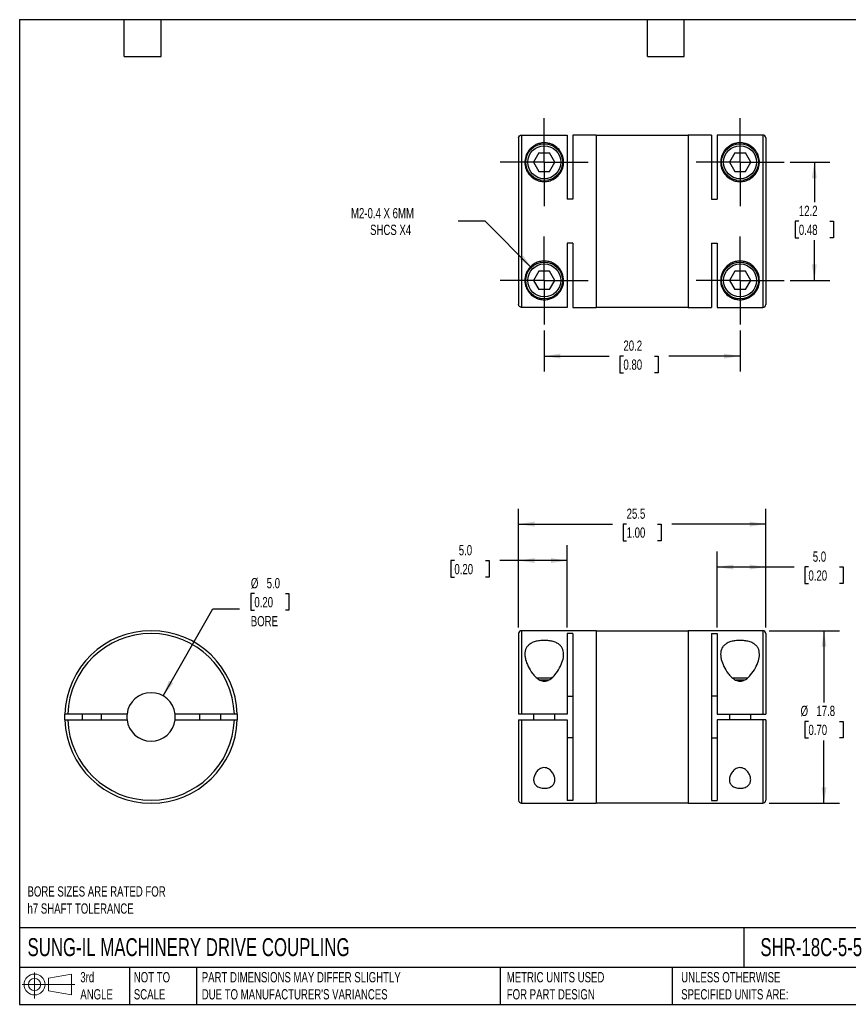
# Model space of a CAD drawing. Header units: millimetres. Extents: x 3 to 137, y 3 to 105.
# Tile 1 of 2: x 3 to 89, y 3 to 105. Entities that reach past the tile are written whole.
import ezdxf

# ---------------------------------------------------------------- set-up
doc = ezdxf.new("R2010")
doc.units = ezdxf.units.MM
doc.header["$LTSCALE"] = 0.5
doc.linetypes.add('SLD-Center', pattern=[19.05, 15.24, -1.27, 1.27, -1.27])
doc.linetypes.add('SLD-Solid', pattern=[0])
doc.layers.add('CENTER', color=40, linetype='SLD-Center')
doc.layers.add('SLD-DEFPOINTS', color=7, linetype='Continuous')
doc.layers.add('DIMENSIONS', color=140, linetype='SLD-Solid', lineweight=25)
doc.layers.add('TEXT', color=140, linetype='SLD-Solid', lineweight=25)
doc.styles.add('SLDTEXTSTYLE0', font='TXT', dxfattribs={"width": 0.7})
doc.dimstyles.new('SLDDIMSTYLE0', dxfattribs={"dimtxt": 1.079004, "dimasz": 1.651, "dimexe": 0, "dimexo": 0.0625, "dimgap": 0.269751, "dimtad": 0, "dimtih": 1, "dimtoh": 1, "dimdec": 1, "dimrnd": 1e-09, "dimzin": 4, "dimdsep": 46, "dimtxsty": 'SLDTEXTSTYLE0', "dimsah": 1, "dimcen": 0.09, "dimadec": 0, "dimazin": 1, "dimtfac": 1, "dimtdec": 1, "dimtofl": 0, "dimtmove": 0, "dimatfit": 3, "dimfxl": 0, "dimfrac": 2, "dimtolj": 1, "dimtzin": 12, "dimarcsym": 0})
doc.dimstyles.new('SLDDIMSTYLE1', dxfattribs={"dimtxt": 1.079004, "dimasz": 1.651, "dimexe": 0, "dimexo": 0.0625, "dimgap": 0.269751, "dimtad": 0, "dimtih": 1, "dimtoh": 1, "dimdec": 1, "dimrnd": 1e-09, "dimzin": 12, "dimdsep": 46, "dimtxsty": 'SLDTEXTSTYLE0', "dimsah": 1, "dimcen": 0.09, "dimadec": 0, "dimazin": 3, "dimtfac": 1, "dimtdec": 1, "dimtofl": 0, "dimtmove": 0, "dimatfit": 3, "dimfxl": 0, "dimfrac": 2, "dimtolj": 1, "dimtzin": 12, "dimarcsym": 0})
doc.dimstyles.new('SLDDIMSTYLE2', dxfattribs={"dimtxt": 1.079004, "dimasz": 1.651, "dimexe": 0, "dimexo": 0.0625, "dimgap": 0.269751, "dimtad": 0, "dimtih": 1, "dimtoh": 1, "dimdec": 1, "dimrnd": 1e-09, "dimzin": 4, "dimdsep": 46, "dimtxsty": 'SLDTEXTSTYLE0', "dimsah": 1, "dimcen": 0, "dimadec": 0, "dimazin": 1, "dimtfac": 1, "dimtdec": 1, "dimtofl": 0, "dimtmove": 0, "dimatfit": 3, "dimfxl": 0, "dimfrac": 2, "dimtolj": 1, "dimtzin": 12, "dimarcsym": 0})
doc.dimstyles.new('SLDDIMSTYLE3', dxfattribs={"dimtxt": 1.079004, "dimasz": 1.651, "dimexe": 0, "dimexo": 0.0625, "dimgap": 0.269751, "dimtad": 0, "dimtih": 1, "dimtoh": 1, "dimdec": 1, "dimrnd": 1e-09, "dimzin": 12, "dimdsep": 46, "dimtxsty": 'SLDTEXTSTYLE0', "dimsah": 1, "dimcen": 0, "dimadec": 0, "dimazin": 3, "dimtfac": 1, "dimtdec": 1, "dimtofl": 0, "dimtmove": 0, "dimatfit": 3, "dimfxl": 0, "dimfrac": 2, "dimtolj": 1, "dimtzin": 12, "dimarcsym": 0})

# ---------------------------------------------------------------- blocks, each defined once
blk = doc.blocks.new('Block11')
at = {"color": 7, "linetype": 'SLD-Solid', "lineweight": 18}
for p, q in [((1.29, 2.66), (1.29, 0)), ((2.74, 2.08), (5.09, 2.52)), ((2.74, 0.8), (2.74, 2.08)), ((5.09, 2.52), (5.09, 0.37)), ((0, 1.44), (5.44, 1.44)), ((2.74, 0.8), (5.09, 0.37))]:
    blk.add_line(p, q, dxfattribs=at)
for radius in [1.08, 0.643]:
    blk.add_circle((1.29, 1.44), radius, dxfattribs=at)
blk = doc.blocks.new('Block12')
at = {"layer": 'SLD-DEFPOINTS'}
blk.add_blockref('Block11', (0, 0), dxfattribs=at)
blk = doc.blocks.new('_D')
at = {"layer": 'DIMENSIONS'}
for p, q in [((75.15, 42.07), (75.15, 49.89)), ((80.15, 42.06), (80.15, 49.89)), ((75.15, 48.3), (80.15, 48.3)), ((80.15, 48.3), (83.1, 48.3)), ((84.56, 48.3), (84.2, 48.3)), ((84.2, 48.3), (84.2, 46.58)), ((87.77, 48.3), (88.13, 48.3)), ((88.13, 48.3), (88.13, 46.58)), ((84.2, 46.58), (84.56, 46.58)), ((88.13, 46.58), (87.77, 46.58))]:
    blk.add_line(p, q, dxfattribs=at)
for points in [[(75.15, 48.3), (76.8, 48.04), (76.8, 48.55)], [(80.15, 48.3), (78.5, 48.55), (78.5, 48.04)]]:
    blk.add_solid(points, dxfattribs=at)
at = {"layer": 'DIMENSIONS', "char_height": 1.058, "attachment_point": 1, "style": 'SLDTEXTSTYLE0'}
for s, insert in [('5.0', (85.01, 49.9)), ('0.20', (84.56, 47.95))]:
    blk.add_mtext(s, dxfattribs=dict(at, insert=insert))
blk = doc.blocks.new('_D_1')
at = {"layer": 'DIMENSIONS'}
for p, q in [((54.65, 42.06), (54.65, 50.55)), ((59.65, 42.07), (59.65, 50.55)), ((48.03, 48.96), (47.67, 48.96)), ((47.67, 48.96), (47.67, 47.25)), ((51.24, 48.96), (51.6, 48.96)), ((51.6, 48.96), (51.6, 47.25)), ((54.65, 48.96), (52.7, 48.96)), ((59.65, 48.96), (54.65, 48.96)), ((47.67, 47.25), (48.03, 47.25)), ((51.6, 47.25), (51.24, 47.25))]:
    blk.add_line(p, q, dxfattribs=at)
for points in [[(54.65, 48.96), (56.3, 48.71), (56.3, 49.22)], [(59.65, 48.96), (58, 49.22), (58, 48.71)]]:
    blk.add_solid(points, dxfattribs=at)
at = {"layer": 'DIMENSIONS', "char_height": 1.058, "attachment_point": 1, "style": 'SLDTEXTSTYLE0'}
for s, insert in [('5.0', (48.48, 50.57)), ('0.20', (48.03, 48.61))]:
    blk.add_mtext(s, dxfattribs=dict(at, insert=insert))
blk = doc.blocks.new('_D_2')
at = {"layer": 'DIMENSIONS'}
for p, q in [((54.65, 42.06), (54.65, 54.31)), ((80.15, 42.06), (80.15, 54.31)), ((54.65, 52.73), (64.34, 52.73)), ((65.8, 52.73), (65.44, 52.73)), ((65.44, 52.73), (65.44, 51.01)), ((69, 52.73), (69.37, 52.73)), ((69.37, 52.73), (69.37, 51.01)), ((80.15, 52.73), (70.47, 52.73)), ((65.44, 51.01), (65.8, 51.01)), ((69.37, 51.01), (69, 51.01))]:
    blk.add_line(p, q, dxfattribs=at)
for points in [[(54.65, 52.73), (56.3, 52.47), (56.3, 52.98)], [(80.15, 52.73), (78.5, 52.98), (78.5, 52.47)]]:
    blk.add_solid(points, dxfattribs=at)
at = {"layer": 'DIMENSIONS', "char_height": 1.058, "attachment_point": 1, "style": 'SLDTEXTSTYLE0'}
for s, insert in [('25.5', (65.8, 54.33)), ('1.00', (65.8, 52.38))]:
    blk.add_mtext(s, dxfattribs=dict(at, insert=insert))
blk = doc.blocks.new('_D_3')
at = {"layer": 'DIMENSIONS'}
for p, q in [((80.49, 41.73), (87.75, 41.73)), ((86.16, 41.73), (86.16, 34.33)), ((84.56, 32.37), (84.2, 32.37)), ((84.2, 32.37), (84.2, 30.66)), ((87.77, 32.37), (88.13, 32.37)), ((88.13, 32.37), (88.13, 30.66)), ((84.2, 30.66), (84.56, 30.66)), ((88.13, 30.66), (87.77, 30.66)), ((86.16, 23.93), (86.16, 30.41)), ((80.49, 23.93), (87.75, 23.93))]:
    blk.add_line(p, q, dxfattribs=at)
for points in [[(86.16, 41.73), (85.91, 40.08), (86.42, 40.08)], [(86.16, 23.93), (86.42, 25.58), (85.91, 25.58)]]:
    blk.add_solid(points, dxfattribs=at)
at = {"layer": 'DIMENSIONS', "char_height": 1.058, "attachment_point": 1, "style": 'SLDTEXTSTYLE0'}
for s, insert in [('%%c', (83.75, 33.98)), ('17.8', (85.38, 33.98)), ('0.70', (84.56, 32.02))]:
    blk.add_mtext(s, dxfattribs=dict(at, insert=insert))
blk = doc.blocks.new('_D_5')
at = {"layer": 'DIMENSIONS'}
for p, q in [((57.3, 72.7), (57.3, 68.47)), ((77.5, 72.7), (77.5, 68.47)), ((57.3, 70.06), (64.01, 70.06)), ((65.47, 70.06), (65.11, 70.06)), ((65.11, 70.06), (65.11, 68.34)), ((68.68, 70.06), (69.04, 70.06)), ((69.04, 70.06), (69.04, 68.34)), ((77.5, 70.06), (70.14, 70.06)), ((65.11, 68.34), (65.47, 68.34)), ((69.04, 68.34), (68.68, 68.34))]:
    blk.add_line(p, q, dxfattribs=at)
for points in [[(57.3, 70.06), (58.95, 69.81), (58.95, 70.31)], [(77.5, 70.06), (75.85, 70.31), (75.85, 69.81)]]:
    blk.add_solid(points, dxfattribs=at)
at = {"layer": 'DIMENSIONS', "char_height": 1.058, "attachment_point": 1, "style": 'SLDTEXTSTYLE0'}
for s, insert in [('20.2', (65.47, 71.67)), ('0.80', (65.47, 69.71))]:
    blk.add_mtext(s, dxfattribs=dict(at, insert=insert))
blk = doc.blocks.new('_D_6')
at = {"layer": 'DIMENSIONS'}
for p, q in [((82.68, 90.07), (86.76, 90.07)), ((85.17, 90.07), (85.17, 85.93)), ((83.57, 83.97), (83.2, 83.97)), ((83.2, 83.97), (83.2, 82.26)), ((86.77, 83.97), (87.13, 83.97)), ((87.13, 83.97), (87.13, 82.26)), ((83.2, 82.26), (83.57, 82.26)), ((85.17, 77.87), (85.17, 82.01)), ((87.13, 82.26), (86.77, 82.26)), ((82.68, 77.87), (86.76, 77.87))]:
    blk.add_line(p, q, dxfattribs=at)
for points in [[(85.17, 90.07), (84.91, 88.42), (85.42, 88.42)], [(85.17, 77.87), (85.42, 79.52), (84.91, 79.52)]]:
    blk.add_solid(points, dxfattribs=at)
at = {"layer": 'DIMENSIONS', "char_height": 1.058, "attachment_point": 1, "style": 'SLDTEXTSTYLE0'}
for s, insert in [('12.2', (83.57, 85.58)), ('0.48', (83.57, 83.62))]:
    blk.add_mtext(s, dxfattribs=dict(at, insert=insert))
blk = doc.blocks.new('_D_7')
at = {"layer": 'DIMENSIONS'}
for p, q in [((51.2, 83.97), (48.42, 83.97)), ((56.1, 79.07), (51.2, 83.97))]:
    blk.add_line(p, q, dxfattribs=at)
blk.add_solid([(56.1, 79.07), (55.11, 80.42), (54.75, 80.06)], dxfattribs=at)
at = {"layer": 'DIMENSIONS', "attachment_point": 1, "style": 'SLDTEXTSTYLE0'}
for s, insert, char_height in [('M2-0.4 X 6MM', (37.36, 85.34), 1.0583), ('SHCS X4', (39.33, 83.62), 1.058)]:
    blk.add_mtext(s, dxfattribs=dict(at, insert=insert, char_height=char_height))
blk = doc.blocks.new('SW_CENTERMARKSYMBOL_0')
at = {"layer": 'CENTER', "color": 0}
for p, q in [((0, 2.54), (0, 4.54)), ((0, 0), (0, 2.54)), ((-2.54, 0), (-4.54, 0)), ((0, 0), (-2.54, 0)), ((0, 0), (0, -2.54)), ((0, 0), (2.54, 0)), ((2.54, 0), (4.54, 0)), ((0, -2.54), (0, -4.54))]:
    blk.add_line(p, q, dxfattribs=at)
blk = doc.blocks.new('SW_CENTERMARKSYMBOL_1')
at = {"layer": 'CENTER', "color": 0}
for p, q in [((0, 2.54), (0, 4.54)), ((0, 0), (0, 2.54)), ((-2.54, 0), (-4.54, 0)), ((0, 0), (-2.54, 0)), ((0, 0), (0, -2.54)), ((0, 0), (2.54, 0)), ((2.54, 0), (4.54, 0)), ((0, -2.54), (0, -4.54))]:
    blk.add_line(p, q, dxfattribs=at)
blk = doc.blocks.new('SW_CENTERMARKSYMBOL_2')
at = {"layer": 'CENTER', "color": 0}
for p, q in [((0, 2.54), (0, 4.54)), ((0, 0), (0, 2.54)), ((-2.54, 0), (-4.54, 0)), ((0, 0), (-2.54, 0)), ((0, 0), (0, -2.54)), ((0, 0), (2.54, 0)), ((2.54, 0), (4.54, 0)), ((0, -2.54), (0, -4.54))]:
    blk.add_line(p, q, dxfattribs=at)
blk = doc.blocks.new('SW_CENTERMARKSYMBOL_3')
at = {"layer": 'CENTER', "color": 0}
for p, q in [((0, 2.54), (0, 4.54)), ((0, 0), (0, 2.54)), ((-2.54, 0), (-4.54, 0)), ((0, 0), (-2.54, 0)), ((0, 0), (0, -2.54)), ((0, 0), (2.54, 0)), ((2.54, 0), (4.54, 0)), ((0, -2.54), (0, -4.54))]:
    blk.add_line(p, q, dxfattribs=at)
blk = doc.blocks.new('_D_8')
at = {"layer": 'DIMENSIONS'}
for p, q in [((27.39, 45.55), (27.03, 45.55)), ((27.03, 45.55), (27.03, 43.84)), ((30.6, 45.55), (30.96, 45.55)), ((30.96, 45.55), (30.96, 43.84)), ((17.97, 35), (23.1, 43.98)), ((23.1, 43.98), (25.87, 43.98)), ((27.03, 43.84), (27.39, 43.84)), ((30.96, 43.84), (30.6, 43.84))]:
    blk.add_line(p, q, dxfattribs=at)
blk.add_solid([(17.97, 35), (19.01, 36.31), (18.57, 36.56)], dxfattribs=at)
at = {"layer": 'DIMENSIONS', "char_height": 1.058, "attachment_point": 1, "style": 'SLDTEXTSTYLE0'}
for s, insert in [('%%c', (27.03, 47.16)), ('5.0', (28.66, 47.16)), ('0.20', (27.39, 45.2)), ('BORE', (27.02, 43.24))]:
    blk.add_mtext(s, dxfattribs=dict(at, insert=insert))

msp = doc.modelspace()

# ---------------------------------------------------------------- linework, layer by layer
for p, q in [((54.65, 92.57), (54.65, 75.38)), ((54.95, 92.87), (54.95, 75.08)), ((54.95, 92.87), (59.65, 92.87)), ((59.65, 92.87), (59.65, 86.25)), ((62.65, 92.87), (60.25, 92.87)), ((60.25, 92.87), (60.25, 86.25)), ((62.65, 92.87), (62.65, 75.07)), ((72.15, 92.82), (62.65, 92.82)), ((74.55, 92.87), (72.15, 92.87)), ((72.15, 92.87), (72.15, 75.07)), ((74.55, 92.87), (74.55, 86.25)), ((75.15, 92.87), (75.15, 86.25)), ((79.85, 92.87), (75.15, 92.87)), ((79.85, 92.87), (79.85, 75.08)), ((80.15, 92.57), (80.15, 75.38)), ((56.75, 91.02), (56.2, 90.07)), ((56.75, 91.02), (57.85, 91.02)), ((58.4, 90.07), (57.85, 91.02)), ((76.95, 91.02), (76.4, 90.07)), ((76.95, 91.02), (78.05, 91.02)), ((78.6, 90.07), (78.05, 91.02)), ((56.2, 90.07), (56.75, 89.12)), ((57.85, 89.12), (58.4, 90.07)), ((76.4, 90.07), (76.95, 89.12)), ((78.05, 89.12), (78.6, 90.07)), ((56.75, 89.12), (57.85, 89.12)), ((76.95, 89.12), (78.05, 89.12)), ((60.25, 86.25), (59.65, 86.25)), ((74.55, 86.25), (75.15, 86.25)), ((60.25, 81.7), (59.65, 81.7)), ((59.65, 81.7), (59.65, 75.08)), ((60.25, 81.7), (60.25, 75.07)), ((74.55, 81.7), (75.15, 81.7)), ((74.55, 81.7), (74.55, 75.07)), ((75.15, 81.7), (75.15, 75.08)), ((56.75, 78.82), (56.2, 77.87)), ((57.85, 78.82), (56.75, 78.82)), ((58.4, 77.87), (57.85, 78.82)), ((76.95, 78.82), (76.4, 77.87)), ((78.05, 78.82), (76.95, 78.82)), ((78.6, 77.87), (78.05, 78.82)), ((56.2, 77.87), (56.75, 76.92)), ((57.85, 76.92), (58.4, 77.87)), ((76.4, 77.87), (76.95, 76.92)), ((78.05, 76.92), (78.6, 77.87)), ((57.85, 76.92), (56.75, 76.92)), ((78.05, 76.92), (76.95, 76.92)), ((59.65, 75.08), (54.95, 75.08)), ((60.25, 75.07), (62.65, 75.07)), ((62.65, 75.12), (72.15, 75.12)), ((72.15, 75.07), (74.55, 75.07)), ((75.15, 75.08), (79.85, 75.08)), ((62.65, 41.73), (54.95, 41.73)), ((54.95, 41.73), (54.95, 33.13)), ((62.65, 41.73), (62.65, 23.93)), ((72.15, 41.68), (62.65, 41.68)), ((79.85, 41.73), (72.15, 41.73)), ((72.15, 41.73), (72.15, 23.93)), ((79.85, 41.73), (79.85, 33.13)), ((54.65, 41.43), (54.65, 33.13)), ((60.25, 41.43), (59.65, 41.43)), ((59.65, 41.43), (59.65, 33.13)), ((60.25, 41.43), (60.25, 24.22)), ((74.55, 41.43), (75.15, 41.43)), ((74.55, 41.43), (74.55, 24.22)), ((75.15, 41.43), (75.15, 33.13)), ((80.15, 41.43), (80.15, 33.13)), ((58.06, 36.83), (56.54, 36.83)), ((57.75, 36.63), (56.86, 36.63)), ((78.26, 36.83), (76.74, 36.83)), ((77.95, 36.63), (77.06, 36.63)), ((59.65, 34.98), (60.25, 34.98)), ((75.15, 34.98), (74.55, 34.98)), ((14.25, 33.13), (8.13, 33.13)), ((8.13, 32.53), (14.25, 32.53)), ((9.63, 33.13), (9.63, 32.53)), ((11.63, 32.53), (11.63, 33.13)), ((25.32, 33.13), (19.21, 33.13)), ((19.21, 32.53), (25.32, 32.53)), ((21.73, 33.13), (21.73, 32.53)), ((23.93, 32.53), (23.93, 33.13)), ((54.65, 32.53), (54.65, 24.23)), ((59.65, 33.13), (54.95, 33.13)), ((54.95, 32.53), (59.65, 32.53)), ((54.95, 32.53), (54.95, 23.93)), ((56.2, 33.13), (56.2, 32.53)), ((58.4, 32.53), (58.4, 33.13)), ((59.65, 32.53), (59.65, 24.22)), ((75.15, 33.13), (79.85, 33.13)), ((75.15, 32.53), (75.15, 24.22)), ((79.85, 32.53), (75.15, 32.53)), ((76.4, 33.13), (76.4, 32.53)), ((78.6, 32.53), (78.6, 33.13)), ((79.85, 32.53), (79.85, 23.93)), ((80.15, 32.53), (80.15, 24.23)), ((60.25, 30.67), (59.65, 30.67)), ((74.55, 30.67), (75.15, 30.67)), ((54.95, 23.93), (62.65, 23.93)), ((60.25, 24.22), (59.65, 24.22)), ((62.65, 23.98), (72.15, 23.98)), ((72.15, 23.93), (79.85, 23.93)), ((74.55, 24.22), (75.15, 24.22))]:
    msp.add_line(p, q)
at = {"flags": 128}
for points in [[(7.83, 32.53), (7.83, 32.83), (7.83, 33.13)], [(25.62, 33.13), (25.63, 32.83), (25.62, 32.53)]]:
    msp.add_lwpolyline(points, dxfattribs=at)
for centre, radius in [((57.3, 90.07), 1.9), ((57.3, 90.07), 1.7), ((77.5, 90.07), 1.9), ((77.5, 90.07), 1.7), ((57.3, 77.87), 1.9), ((57.3, 77.87), 1.7), ((77.5, 77.87), 1.9), ((77.5, 77.87), 1.7)]:
    msp.add_circle(centre, radius)
for centre, radius, start, end in [((16.73, 32.83), 8.9, 1.9317, 178.0683), ((54.95, 41.43), 0.3, 90, 180), ((79.85, 41.43), 0.3, 0, 90), ((16.73, 32.83), 8.6, 1.9991, 178.0009), ((16.73, 32.83), 2.5, 6.8921, 173.1079), ((16.73, 32.83), 8.9, 181.9317, 358.0683), ((16.73, 32.83), 8.6, 181.9991, 358.0009), ((16.73, 32.83), 2.5, 173.1079, 186.8921), ((16.73, 32.83), 2.5, 186.8921, 353.1079), ((16.73, 32.83), 2.5, 353.1079, 6.8921), ((54.95, 24.23), 0.3, 180, 270), ((79.85, 24.23), 0.3, 270, 0)]:
    msp.add_arc(centre, radius, start, end)
for points, knots in [([(54.65, 92.57), (54.65, 92.65), (54.68, 92.72), (54.79, 92.83), (54.87, 92.87), (54.95, 92.87)], [0, 0, 0, 0, 0.5, 0.5, 1, 1, 1, 1]), ([(80.15, 92.57), (80.15, 92.65), (80.12, 92.72), (80.01, 92.83), (79.93, 92.87), (79.85, 92.87)], [0, 0, 0, 0, 0.5, 0.5, 1, 1, 1, 1]), ([(57.3, 88.07), (57.14, 88.07), (56.97, 88.09), (56.66, 88.17), (56.51, 88.23), (56.23, 88.38), (56.1, 88.46), (55.87, 88.66), (55.77, 88.77), (55.6, 89), (55.53, 89.13), (55.42, 89.37), (55.38, 89.5), (55.32, 89.75), (55.31, 89.87), (55.3, 90.11), (55.3, 90.23), (55.35, 90.56), (55.42, 90.78), (55.61, 91.16), (55.73, 91.33), (55.96, 91.56), (56.05, 91.63), (56.23, 91.76), (56.33, 91.83), (56.56, 91.93), (56.69, 91.98), (56.97, 92.05), (57.13, 92.07), (57.38, 92.07), (57.46, 92.07), (57.62, 92.05), (57.69, 92.03), (57.91, 91.98), (58.03, 91.94), (58.38, 91.78), (58.56, 91.64), (58.87, 91.33), (58.99, 91.16), (59.19, 90.78), (59.25, 90.57), (59.31, 90.12), (59.31, 89.87), (59.2, 89.38), (59.09, 89.12), (58.83, 88.78), (58.73, 88.66), (58.5, 88.47), (58.37, 88.37), (58.09, 88.23), (57.94, 88.17), (57.63, 88.09), (57.47, 88.07), (57.3, 88.07)], [0, 0, 0, 0, 0.03125, 0.03125, 0.0625, 0.0625, 0.09375, 0.09375, 0.125, 0.125, 0.15625, 0.15625, 0.1875, 0.1875, 0.21875, 0.21875, 0.25, 0.25, 0.3125, 0.3125, 0.375, 0.375, 0.40625, 0.40625, 0.4375, 0.4375, 0.46875, 0.46875, 0.5, 0.5, 0.515625, 0.515625, 0.53125, 0.53125, 0.5625, 0.5625, 0.625, 0.625, 0.6875, 0.6875, 0.75, 0.75, 0.8125, 0.8125, 0.875, 0.875, 0.90625, 0.90625, 0.9375, 0.9375, 0.96875, 0.96875, 1, 1, 1, 1]), ([(77.5, 88.07), (77.34, 88.07), (77.17, 88.09), (76.86, 88.17), (76.71, 88.23), (76.43, 88.38), (76.3, 88.46), (76.07, 88.66), (75.97, 88.77), (75.8, 89), (75.73, 89.13), (75.62, 89.37), (75.58, 89.5), (75.52, 89.75), (75.51, 89.87), (75.5, 90.11), (75.5, 90.23), (75.55, 90.56), (75.62, 90.78), (75.81, 91.16), (75.93, 91.33), (76.16, 91.56), (76.25, 91.63), (76.43, 91.76), (76.53, 91.83), (76.76, 91.93), (76.89, 91.98), (77.17, 92.05), (77.33, 92.07), (77.58, 92.07), (77.66, 92.07), (77.82, 92.05), (77.89, 92.03), (78.11, 91.98), (78.23, 91.94), (78.58, 91.78), (78.76, 91.64), (79.07, 91.33), (79.19, 91.16), (79.39, 90.78), (79.45, 90.57), (79.51, 90.12), (79.51, 89.87), (79.4, 89.38), (79.29, 89.12), (79.03, 88.78), (78.93, 88.66), (78.7, 88.47), (78.57, 88.37), (78.29, 88.23), (78.14, 88.17), (77.83, 88.09), (77.67, 88.07), (77.5, 88.07)], [0, 0, 0, 0, 0.03125, 0.03125, 0.0625, 0.0625, 0.09375, 0.09375, 0.125, 0.125, 0.15625, 0.15625, 0.1875, 0.1875, 0.21875, 0.21875, 0.25, 0.25, 0.3125, 0.3125, 0.375, 0.375, 0.40625, 0.40625, 0.4375, 0.4375, 0.46875, 0.46875, 0.5, 0.5, 0.515625, 0.515625, 0.53125, 0.53125, 0.5625, 0.5625, 0.625, 0.625, 0.6875, 0.6875, 0.75, 0.75, 0.8125, 0.8125, 0.875, 0.875, 0.90625, 0.90625, 0.9375, 0.9375, 0.96875, 0.96875, 1, 1, 1, 1]), ([(59.3, 77.87), (59.3, 77.63), (59.26, 77.41), (59.12, 77), (59.01, 76.81), (58.75, 76.48), (58.59, 76.33), (58.3, 76.13), (58.2, 76.08), (57.96, 75.98), (57.82, 75.93), (57.6, 75.89), (57.52, 75.88), (57.36, 75.87), (57.27, 75.87), (57.11, 75.88), (57.03, 75.89), (56.88, 75.91), (56.81, 75.93), (56.61, 75.99), (56.49, 76.04), (56.27, 76.15), (56.17, 76.22), (55.9, 76.42), (55.76, 76.58), (55.52, 76.94), (55.43, 77.13), (55.34, 77.45), (55.32, 77.57), (55.3, 77.8), (55.3, 77.91), (55.33, 78.27), (55.39, 78.53), (55.58, 78.9), (55.66, 79.02), (55.84, 79.25), (55.95, 79.35), (56.19, 79.54), (56.33, 79.62), (56.62, 79.76), (56.77, 79.81), (57.09, 79.87), (57.26, 79.88), (57.58, 79.86), (57.74, 79.83), (58.05, 79.73), (58.2, 79.67), (58.47, 79.51), (58.59, 79.41), (58.8, 79.2), (58.89, 79.09), (59.05, 78.85), (59.11, 78.73), (59.26, 78.36), (59.3, 78.11), (59.3, 77.87)], [0, 0, 0, 0, 0.0625, 0.0625, 0.125, 0.125, 0.1875, 0.1875, 0.21875, 0.21875, 0.25, 0.25, 0.265625, 0.265625, 0.28125, 0.28125, 0.296875, 0.296875, 0.3125, 0.3125, 0.34375, 0.34375, 0.375, 0.375, 0.4375, 0.4375, 0.5, 0.5, 0.53125, 0.53125, 0.5625, 0.5625, 0.625, 0.625, 0.65625, 0.65625, 0.6875, 0.6875, 0.71875, 0.71875, 0.75, 0.75, 0.78125, 0.78125, 0.8125, 0.8125, 0.84375, 0.84375, 0.875, 0.875, 0.90625, 0.90625, 0.9375, 0.9375, 1, 1, 1, 1]), ([(79.5, 77.87), (79.5, 77.63), (79.46, 77.41), (79.32, 77), (79.21, 76.81), (78.95, 76.48), (78.79, 76.33), (78.5, 76.13), (78.4, 76.08), (78.16, 75.98), (78.02, 75.93), (77.8, 75.89), (77.72, 75.88), (77.56, 75.87), (77.47, 75.87), (77.31, 75.88), (77.23, 75.89), (77.08, 75.91), (77.01, 75.93), (76.81, 75.99), (76.69, 76.04), (76.47, 76.15), (76.37, 76.22), (76.1, 76.42), (75.96, 76.58), (75.72, 76.94), (75.63, 77.13), (75.54, 77.45), (75.52, 77.57), (75.5, 77.8), (75.5, 77.91), (75.53, 78.27), (75.59, 78.53), (75.78, 78.9), (75.86, 79.02), (76.04, 79.25), (76.15, 79.35), (76.39, 79.54), (76.53, 79.62), (76.82, 79.76), (76.97, 79.81), (77.29, 79.87), (77.46, 79.88), (77.78, 79.86), (77.94, 79.83), (78.25, 79.73), (78.4, 79.67), (78.67, 79.51), (78.79, 79.41), (79, 79.2), (79.09, 79.09), (79.25, 78.85), (79.31, 78.73), (79.46, 78.36), (79.5, 78.11), (79.5, 77.87)], [0, 0, 0, 0, 0.0625, 0.0625, 0.125, 0.125, 0.1875, 0.1875, 0.21875, 0.21875, 0.25, 0.25, 0.265625, 0.265625, 0.28125, 0.28125, 0.296875, 0.296875, 0.3125, 0.3125, 0.34375, 0.34375, 0.375, 0.375, 0.4375, 0.4375, 0.5, 0.5, 0.53125, 0.53125, 0.5625, 0.5625, 0.625, 0.625, 0.65625, 0.65625, 0.6875, 0.6875, 0.71875, 0.71875, 0.75, 0.75, 0.78125, 0.78125, 0.8125, 0.8125, 0.84375, 0.84375, 0.875, 0.875, 0.90625, 0.90625, 0.9375, 0.9375, 1, 1, 1, 1]), ([(54.95, 75.08), (54.87, 75.08), (54.8, 75.11), (54.68, 75.22), (54.65, 75.3), (54.65, 75.38)], [0, 0, 0, 0, 0.5, 0.5, 1, 1, 1, 1]), ([(79.85, 75.08), (79.93, 75.08), (80.01, 75.11), (80.12, 75.22), (80.15, 75.3), (80.15, 75.38)], [0, 0, 0, 0, 0.5, 0.5, 1, 1, 1, 1]), ([(59.3, 39.31), (59.3, 39.08), (59.26, 38.85), (59.12, 38.37), (59.01, 38.12), (58.75, 37.64), (58.59, 37.39), (58.3, 37.05), (58.2, 36.94), (57.96, 36.74), (57.82, 36.65), (57.6, 36.56), (57.52, 36.54), (57.36, 36.51), (57.27, 36.51), (57.11, 36.53), (57.03, 36.55), (56.88, 36.61), (56.81, 36.64), (56.61, 36.77), (56.49, 36.87), (56.27, 37.09), (56.17, 37.2), (55.9, 37.55), (55.76, 37.8), (55.52, 38.29), (55.43, 38.53), (55.34, 38.89), (55.32, 39.01), (55.3, 39.24), (55.3, 39.35), (55.33, 39.67), (55.39, 39.88), (55.58, 40.14), (55.66, 40.22), (55.84, 40.37), (55.95, 40.44), (56.19, 40.55), (56.33, 40.59), (56.62, 40.67), (56.77, 40.69), (57.09, 40.72), (57.26, 40.73), (57.58, 40.72), (57.74, 40.7), (58.05, 40.65), (58.2, 40.62), (58.47, 40.53), (58.59, 40.47), (58.8, 40.34), (58.89, 40.27), (59.05, 40.11), (59.11, 40.02), (59.26, 39.74), (59.3, 39.53), (59.3, 39.31)], [0, 0, 0, 0, 0.0625, 0.0625, 0.125, 0.125, 0.1875, 0.1875, 0.21875, 0.21875, 0.25, 0.25, 0.265625, 0.265625, 0.28125, 0.28125, 0.296875, 0.296875, 0.3125, 0.3125, 0.34375, 0.34375, 0.375, 0.375, 0.4375, 0.4375, 0.5, 0.5, 0.53125, 0.53125, 0.5625, 0.5625, 0.625, 0.625, 0.65625, 0.65625, 0.6875, 0.6875, 0.71875, 0.71875, 0.75, 0.75, 0.78125, 0.78125, 0.8125, 0.8125, 0.84375, 0.84375, 0.875, 0.875, 0.90625, 0.90625, 0.9375, 0.9375, 1, 1, 1, 1]), ([(79.5, 39.31), (79.5, 39.08), (79.46, 38.85), (79.32, 38.37), (79.21, 38.12), (78.95, 37.64), (78.79, 37.39), (78.5, 37.05), (78.4, 36.94), (78.16, 36.74), (78.02, 36.65), (77.8, 36.56), (77.72, 36.54), (77.56, 36.51), (77.47, 36.51), (77.31, 36.53), (77.23, 36.55), (77.08, 36.61), (77.01, 36.64), (76.81, 36.77), (76.69, 36.87), (76.47, 37.09), (76.37, 37.2), (76.1, 37.55), (75.96, 37.8), (75.72, 38.29), (75.63, 38.53), (75.54, 38.89), (75.52, 39.01), (75.5, 39.24), (75.5, 39.35), (75.53, 39.67), (75.59, 39.88), (75.78, 40.14), (75.86, 40.22), (76.04, 40.37), (76.15, 40.44), (76.39, 40.55), (76.53, 40.59), (76.82, 40.67), (76.97, 40.69), (77.29, 40.72), (77.46, 40.73), (77.78, 40.72), (77.94, 40.7), (78.25, 40.65), (78.4, 40.62), (78.67, 40.53), (78.79, 40.47), (79, 40.34), (79.09, 40.27), (79.25, 40.11), (79.31, 40.02), (79.46, 39.74), (79.5, 39.53), (79.5, 39.31)], [0, 0, 0, 0, 0.0625, 0.0625, 0.125, 0.125, 0.1875, 0.1875, 0.21875, 0.21875, 0.25, 0.25, 0.265625, 0.265625, 0.28125, 0.28125, 0.296875, 0.296875, 0.3125, 0.3125, 0.34375, 0.34375, 0.375, 0.375, 0.4375, 0.4375, 0.5, 0.5, 0.53125, 0.53125, 0.5625, 0.5625, 0.625, 0.625, 0.65625, 0.65625, 0.6875, 0.6875, 0.71875, 0.71875, 0.75, 0.75, 0.78125, 0.78125, 0.8125, 0.8125, 0.84375, 0.84375, 0.875, 0.875, 0.90625, 0.90625, 0.9375, 0.9375, 1, 1, 1, 1]), ([(8.13, 33.13), (8.06, 33.13), (7.98, 33.13), (7.87, 33.13), (7.83, 33.13), (7.83, 33.13)], [0, 0, 0, 0, 0.5, 0.5, 1, 1, 1, 1]), ([(7.83, 32.53), (7.83, 32.53), (7.87, 32.53), (7.98, 32.53), (8.06, 32.53), (8.13, 32.53)], [0, 0, 0, 0, 0.5, 0.5, 1, 1, 1, 1]), ([(25.62, 33.13), (25.62, 33.13), (25.59, 33.13), (25.48, 33.13), (25.4, 33.13), (25.32, 33.13)], [0, 0, 0, 0, 0.5, 0.5, 1, 1, 1, 1]), ([(25.32, 32.53), (25.4, 32.53), (25.48, 32.53), (25.59, 32.53), (25.62, 32.53), (25.62, 32.53)], [0, 0, 0, 0, 0.5, 0.5, 1, 1, 1, 1]), ([(54.95, 33.13), (54.87, 33.13), (54.8, 33.13), (54.68, 33.13), (54.65, 33.13), (54.65, 33.13)], [0, 0, 0, 0, 0.5, 0.5, 1, 1, 1, 1]), ([(54.65, 32.53), (54.65, 32.53), (54.68, 32.53), (54.79, 32.53), (54.87, 32.53), (54.95, 32.53)], [0, 0, 0, 0, 0.5, 0.5, 1, 1, 1, 1]), ([(79.85, 33.13), (79.93, 33.13), (80.01, 33.13), (80.12, 33.13), (80.15, 33.13), (80.15, 33.13)], [0, 0, 0, 0, 0.5, 0.5, 1, 1, 1, 1]), ([(80.15, 32.53), (80.15, 32.53), (80.12, 32.53), (80.01, 32.53), (79.93, 32.53), (79.85, 32.53)], [0, 0, 0, 0, 0.5, 0.5, 1, 1, 1, 1]), ([(58.4, 26.35), (58.4, 26.23), (58.38, 26.11), (58.28, 25.9), (58.21, 25.8), (58, 25.63), (57.87, 25.56), (57.55, 25.47), (57.38, 25.46), (57.03, 25.48), (56.86, 25.52), (56.59, 25.64), (56.47, 25.72), (56.31, 25.91), (56.26, 26.02), (56.2, 26.24), (56.19, 26.36), (56.23, 26.6), (56.26, 26.72), (56.37, 26.97), (56.45, 27.09), (56.59, 27.26), (56.64, 27.31), (56.76, 27.41), (56.83, 27.46), (56.97, 27.53), (57.05, 27.56), (57.22, 27.6), (57.31, 27.6), (57.48, 27.58), (57.57, 27.55), (57.72, 27.49), (57.79, 27.44), (57.98, 27.3), (58.08, 27.19), (58.24, 26.95), (58.3, 26.83), (58.38, 26.59), (58.4, 26.47), (58.4, 26.35)], [0, 0, 0, 0, 0.0625, 0.0625, 0.125, 0.125, 0.1875, 0.1875, 0.25, 0.25, 0.3125, 0.3125, 0.375, 0.375, 0.4375, 0.4375, 0.5, 0.5, 0.5625, 0.5625, 0.625, 0.625, 0.65625, 0.65625, 0.6875, 0.6875, 0.71875, 0.71875, 0.75, 0.75, 0.78125, 0.78125, 0.8125, 0.8125, 0.875, 0.875, 0.9375, 0.9375, 1, 1, 1, 1]), ([(78.6, 26.35), (78.6, 26.23), (78.58, 26.11), (78.48, 25.9), (78.41, 25.8), (78.2, 25.63), (78.07, 25.56), (77.75, 25.47), (77.58, 25.46), (77.23, 25.48), (77.06, 25.52), (76.79, 25.64), (76.67, 25.72), (76.51, 25.91), (76.46, 26.02), (76.4, 26.24), (76.39, 26.36), (76.43, 26.6), (76.46, 26.72), (76.57, 26.97), (76.65, 27.09), (76.79, 27.26), (76.84, 27.31), (76.96, 27.41), (77.03, 27.46), (77.17, 27.53), (77.25, 27.56), (77.42, 27.6), (77.51, 27.6), (77.68, 27.58), (77.77, 27.55), (77.92, 27.49), (77.99, 27.44), (78.18, 27.3), (78.28, 27.19), (78.44, 26.95), (78.5, 26.83), (78.58, 26.59), (78.6, 26.47), (78.6, 26.35)], [0, 0, 0, 0, 0.0625, 0.0625, 0.125, 0.125, 0.1875, 0.1875, 0.25, 0.25, 0.3125, 0.3125, 0.375, 0.375, 0.4375, 0.4375, 0.5, 0.5, 0.5625, 0.5625, 0.625, 0.625, 0.65625, 0.65625, 0.6875, 0.6875, 0.71875, 0.71875, 0.75, 0.75, 0.78125, 0.78125, 0.8125, 0.8125, 0.875, 0.875, 0.9375, 0.9375, 1, 1, 1, 1])]:
    msp.add_open_spline(points, degree=3, knots=knots)
at = {"layer": 'TEXT'}
for p, q in [((3.17, 104.78), (136.52, 104.78)), ((3.17, 104.78), (3.17, 3.17)), ((13.97, 100.97), (13.97, 104.78)), ((17.78, 100.97), (17.78, 104.78)), ((67.94, 100.97), (67.94, 104.78)), ((71.75, 100.97), (71.75, 104.78)), ((13.97, 100.97), (17.78, 100.97)), ((67.94, 100.97), (71.75, 100.97)), ((136.52, 11.06), (3.17, 11.06)), ((77.88, 11.06), (77.88, 6.98)), ((136.52, 6.98), (3.17, 6.98)), ((14.52, 6.98), (14.52, 3.17)), ((21.42, 6.98), (21.42, 3.17)), ((52.74, 6.98), (52.74, 3.17)), ((70.5, 6.98), (70.5, 3.17)), ((3.17, 3.17), (136.52, 3.17))]:
    msp.add_line(p, q, dxfattribs=at)

# ---------------------------------------------------------------- block references
at = {"layer": 'CENTER'}
for name, p in [('SW_CENTERMARKSYMBOL_2', (57.3, 90.07)), ('SW_CENTERMARKSYMBOL_0', (77.5, 90.07)), ('SW_CENTERMARKSYMBOL_3', (57.3, 77.87)), ('SW_CENTERMARKSYMBOL_1', (77.5, 77.87))]:
    msp.add_blockref(name, p, dxfattribs=at)
at = {"layer": 'SLD-DEFPOINTS'}
msp.add_blockref('Block12', (3.42, 3.78), dxfattribs=at)

# ---------------------------------------------------------------- texts
at = {"layer": 'TEXT', "attachment_point": 1, "style": 'SLDTEXTSTYLE0'}
for s, insert, char_height in [('BORE SIZES ARE RATED FOR^Jh7 SHAFT TOLERANCE', (3.98, 15.35), 1.0583), ('SUNG-IL MACHINERY DRIVE COUPLING', (3.98, 10), 1.8521), ('SHR-18C-5-5', (79.6, 10), 1.8521), ('3rd^JANGLE', (9.43, 6.5), 1.058), ('NOT TO^JSCALE', (14.95, 6.5), 1.0583), ("PART DIMENSIONS MAY DIFFER SLIGHTLY ^JDUE TO MANUFACTURER'S VARIANCES", (21.96, 6.5), 1.0583), ('METRIC UNITS USED ^JFOR PART DESIGN', (53.43, 6.5), 1.0583), ('UNLESS OTHERWISE ^JSPECIFIED UNITS ARE:', (71.43, 6.5), 1.0583)]:
    msp.add_mtext(s, dxfattribs=dict(at, insert=insert, char_height=char_height))

# ---------------------------------------------------------------- dimensions: what is measured, and where the dimension line sits
at = {"layer": 'DIMENSIONS'}
for base, p1, p2, angle, picture, middle in [((85.17, 90.07), (82.04, 77.87), (82.04, 90.07), 90, '_D_6', (85.17, 83.97)), ((80.15, 52.73), (54.65, 41.43), (80.15, 41.43), 0, '_D_2', (67.4, 52.73))]:
    dim = msp.add_linear_dim(base=base, p1=p1, p2=p2, angle=angle, dimstyle='SLDDIMSTYLE1', dxfattribs=at)
    dim.commit()
    dim.dimension.update_dxf_attribs({"geometry": picture, "text_midpoint": middle, "dimtype": 160})
dim = msp.add_diameter_dim_2p(p1=(58.5, 76.67), p2=(56.1, 79.07), text='M2-0.4 X 6MM\\PSHCS X4', dimstyle='SLDDIMSTYLE3', override={"dimpost": '<>'}, dxfattribs=at)
dim.commit()
dim.dimension.update_dxf_attribs({"geometry": '_D_7', "text_midpoint": (42.49, 83.97), "dimtype": 163})
for base, p1, p2, dimstyle, picture, middle in [((77.5, 70.06), (57.3, 73.33), (77.5, 73.33), 'SLDDIMSTYLE1', '_D_5', (67.07, 70.06)), ((54.65, 48.96), (59.65, 41.43), (54.65, 41.43), 'SLDDIMSTYLE0', '_D_1', (49.63, 48.96)), ((80.15, 48.3), (75.15, 41.43), (80.15, 41.43), 'SLDDIMSTYLE0', '_D', (86.16, 48.3))]:
    dim = msp.add_linear_dim(base=base, p1=p1, p2=p2, dimstyle=dimstyle, dxfattribs=at)
    dim.commit()
    dim.dimension.update_dxf_attribs({"geometry": picture, "text_midpoint": middle, "dimtype": 160})
dim = msp.add_diameter_dim_2p(p1=(15.49, 30.66), p2=(17.97, 35), text='<>\\PBORE', dimstyle='SLDDIMSTYLE2', dxfattribs=at)
dim.commit()
dim.dimension.update_dxf_attribs({"geometry": '_D_8', "text_midpoint": (28.99, 44.54), "dimtype": 163})
dim = msp.add_linear_dim(base=(86.16, 23.93), p1=(79.85, 41.73), p2=(79.85, 23.93), angle=90, text='%%c<>', dimstyle='SLDDIMSTYLE1', dxfattribs=at)
dim.commit()
dim.dimension.update_dxf_attribs({"geometry": '_D_3', "text_midpoint": (86.16, 32.37), "dimtype": 160})

doc.saveas('drawing.dxf')
